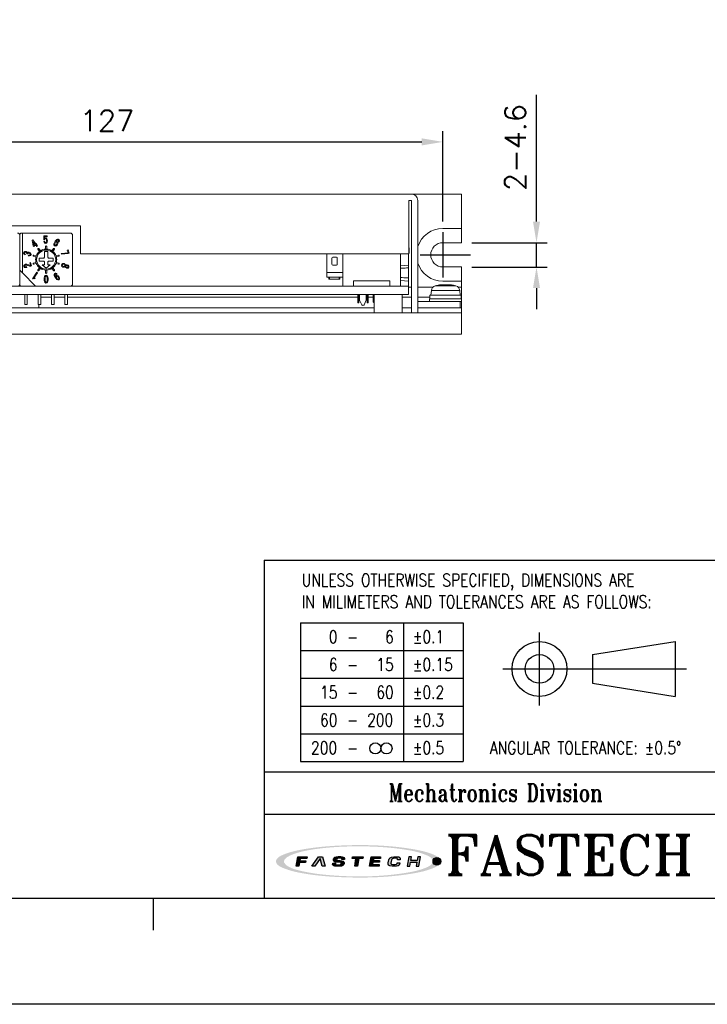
# Model space of a CAD drawing. Header units: millimetres. Extents: x 0 to 594, y 0 to 420.
# Tile 11 of 14: x 272 to 402, y 0 to 186. Entities that reach past the tile are written whole.
import ezdxf

# ---------------------------------------------------------------- set-up
doc = ezdxf.new("R2010")
doc.units = ezdxf.units.MM
doc.header["$PDSIZE"] = -1
doc.linetypes.add('CENTER2', pattern=[28.575, 19.05, -3.175, 3.175, -3.175])
for name, color, linetype in [('LAYER_2', 1, 'Continuous'), ('LAYER_4', 3, 'Continuous'), ('SHEET', 1, 'Continuous')]:
    doc.layers.add(name, color=color, linetype=linetype)
doc.styles.add('SHEET1', font='ROMANS.SHX', dxfattribs={"width": 0.8, "height": 3})
doc.styles.add('SHEET3', font='ROMANT.SHX', dxfattribs={"height": 3})
doc.styles.get("Standard").update_dxf_attribs({"font": 'txt.shx', "bigfont": 'whgtxt.shx'})
doc.dimstyles.new('ISO-25', dxfattribs={"dimtxt": 2.5, "dimasz": 2.5, "dimexe": 1.25, "dimexo": 0.625, "dimtad": 1, "dimtxsty": 'Standard', "dimcen": 2.5, "dimadec": 0, "dimazin": 0, "dimtfac": 1, "dimtmove": 0, "dimatfit": 3, "dimfxl": 0, "dimarcsym": 0})

# ---------------------------------------------------------------- blocks, each defined once
blk = doc.blocks.new('AI9-BLK2')
at = {"layer": 'LAYER_4'}
h = blk.add_hatch(color=12, dxfattribs=at)
edge = h.paths.add_edge_path()
edge.add_spline(control_points=[(66.55, 0.04), (66.47, -3.47), (61.3, -5.29), (58.68, -6.3), (52.02, -8.85), (44.77, -10.01), (37.75, -11.01), (17.3, -13.9), (-3.73, -14.09), (-24.29, -12.48), (-32.92, -11.81), (-41.56, -10.77), (-50, -8.85), (-54.94, -7.73), (-60.62, -6.43), (-64.68, -3.2), (-72.98, 3.4), (-52.38, 8.29), (-49.17, 9.01), (-40.61, 10.93), (-31.83, 11.89), (-23.1, 12.57), (-12.35, 13.39), (-1.55, 13.58), (9.22, 13.28), (19.1, 13.01), (28.99, 12.31), (38.78, 10.91), (45.67, 9.92), (52.74, 8.68), (59.26, 6.13), (61.77, 5.15), (66.47, 3.35), (66.55, 0.04), (66.57, -0.81), (73.62, -0.7), (73.6, 0.04), (73.52, 3.47), (68.65, 5.38), (66.06, 6.42), (59.62, 8.99), (52.64, 10.27), (45.81, 11.35), (24.92, 14.64), (3.43, 15.05), (-17.67, 14.04), (-27.43, 13.57), (-37.19, 12.71), (-46.84, 11.15), (-53.54, 10.07), (-60.35, 8.72), (-66.65, 6.13), (-69.13, 5.11), (-73.85, 3.07), (-73.6, -0.3), (-73.35, -3.73), (-68.08, -5.64), (-65.49, -6.63), (-58.88, -9.16), (-51.78, -10.43), (-44.81, -11.49), (-34.97, -12.98), (-25.01, -13.75), (-15.06, -14.16), (5.84, -15.02), (27.14, -14.44), (47.81, -10.97), (54.18, -9.91), (60.64, -8.58), (66.64, -6.12), (69.11, -5.1), (73.53, -3.19), (73.6, 0.04), (73.62, 0.78), (66.57, 0.88), (66.55, 0.04)], knot_values=[0, 0, 0, 0, 1, 1, 1, 2, 2, 2, 3, 3, 3, 4, 4, 4, 5, 5, 5, 6, 6, 6, 7, 7, 7, 8, 8, 8, 9, 9, 9, 10, 10, 10, 11, 11, 11, 12, 12, 12, 13, 13, 13, 14, 14, 14, 15, 15, 15, 16, 16, 16, 17, 17, 17, 18, 18, 18, 19, 19, 19, 20, 20, 20, 21, 21, 21, 22, 22, 22, 23, 23, 23, 24, 24, 24, 25, 25, 25, 25], degree=3, periodic=0)
blk = doc.blocks.new('AI9-BLK1')
at = {"layer": 'LAYER_4', "color": 7}
blk.add_blockref('AI9-BLK2', (0, 0), dxfattribs=at)
blk = doc.blocks.new('AI9-BLK3')
at = {"layer": 'LAYER_2'}
for points in [[(-55.62, -4.26), (-54.05, 4.18), (-45.82, 4.14), (-46, 2.76), (-51.86, 2.78), (-52.2, 0.65), (-46.78, 0.63), (-47.03, -0.79), (-52.43, -0.79), (-53.07, -4.26)], [(-41.43, -4.23), (-35.68, 4.18), (-32.08, 4.16), (-29.54, -4.08), (-32.18, -4.07), (-34.16, 2.69), (-38.7, -4.24)], [(-5.33, 4.18), (4.29, 4.13), (4.1, 2.69), (0.39, 2.7), (-0.78, -4.23), (-3.25, -4.22), (-2.1, 2.68), (-5.61, 2.7)], [(11.44, 4.18), (19.95, 4.15), (19.77, 2.75), (13.74, 2.78), (13.37, 0.77), (19, 0.75), (18.79, -0.61), (13.1, -0.58), (12.72, -2.72), (18.69, -2.78), (18.5, -4.23), (9.92, -4.19)], [(44.98, 4.22), (43.51, -4.15), (45.99, -4.16), (46.63, -0.63), (52.32, -0.66), (51.67, -4.19), (54.08, -4.2), (55.62, 4.22), (53.12, 4.23), (52.51, 0.82), (46.85, 0.85), (47.46, 4.22)]]:
    blk.add_hatch(color=12, dxfattribs=at).paths.add_polyline_path(points)
h = blk.add_hatch(color=12, dxfattribs=at)
edge = h.paths.add_edge_path()
edge.add_spline(control_points=[(-15.18, -1.49), (-15.17, -2.88), (-16.26, -2.92), (-17.48, -2.91), (-17.73, -2.91), (-18.24, -2.91), (-18.48, -2.91), (-20.03, -2.91), (-20.43, -2.67), (-20.43, -2.11), (-20.43, -1.93), (-20.39, -1.43), (-20.39, -1.43), (-20.39, -1.43), (-22.85, -1.42), (-22.85, -1.42), (-22.85, -1.42), (-22.93, -2.33), (-22.93, -2.51), (-22.94, -3.92), (-21.29, -4.26), (-19.83, -4.26), (-19.53, -4.26), (-17.1, -4.26), (-16.88, -4.26), (-14.06, -4.27), (-12.8, -3.15), (-12.77, -1.8), (-12.77, -1.69), (-12.77, -1.1), (-12.77, -0.99), (-12.76, 0.23), (-14.1, 0.72), (-16.12, 0.73), (-16.28, 0.73), (-17.51, 0.74), (-17.69, 0.74), (-19.07, 0.74), (-19.71, 0.89), (-19.62, 1.87), (-19.53, 2.85), (-18.39, 2.89), (-17.8, 2.88), (-17.56, 2.88), (-16.49, 2.86), (-16.24, 2.86), (-15.03, 2.86), (-14.84, 2.56), (-14.84, 2.26), (-14.84, 2.08), (-14.87, 1.65), (-14.87, 1.65), (-14.87, 1.65), (-12.34, 1.64), (-12.34, 1.64), (-12.34, 1.64), (-12.31, 2.6), (-12.31, 2.81), (-12.3, 3.92), (-14.12, 4.29), (-15.71, 4.3), (-16.79, 4.3), (-17.92, 4.31), (-18.15, 4.31), (-20.37, 4.32), (-21.99, 3.64), (-22.13, 2.05), (-22.13, 1.8), (-22.14, 1.34), (-22.14, 1.07), (-22.18, -0.13), (-20.69, -0.62), (-19.2, -0.63), (-18.95, -0.63), (-17.3, -0.65), (-17.1, -0.65), (-15.53, -0.66), (-15.18, -1.05), (-15.18, -1.49)], knot_values=[0, 0, 0, 0, 1, 1, 1, 2, 2, 2, 3, 3, 3, 4, 4, 4, 5, 5, 5, 6, 6, 6, 7, 7, 7, 8, 8, 8, 9, 9, 9, 10, 10, 10, 11, 11, 11, 12, 12, 12, 13, 13, 13, 14, 14, 14, 15, 15, 15, 16, 16, 16, 17, 17, 17, 18, 18, 18, 19, 19, 19, 20, 20, 20, 21, 21, 21, 22, 22, 22, 23, 23, 23, 24, 24, 24, 25, 25, 25, 26, 26, 26, 26], degree=3, periodic=0)
h = blk.add_hatch(color=12, dxfattribs=at)
edge = h.paths.add_edge_path()
edge.add_spline(control_points=[(35.01, 1.37), (35.01, 1.37), (37.4, 1.35), (37.4, 1.35), (37.4, 1.35), (37.48, 2.05), (37.5, 2.36), (37.52, 3.09), (37.29, 4.2), (34.47, 4.21), (34.22, 4.21), (32.17, 4.22), (31.64, 4.23), (28.52, 4.26), (27.38, 2.7), (27.18, 1.52), (27.09, 0.99), (26.79, -0.63), (26.7, -1.24), (26.49, -2.64), (26.59, -4.28), (30.08, -4.3), (30.54, -4.3), (31.67, -4.32), (32.16, -4.32), (34.87, -4.33), (36.6, -3.96), (36.89, -2.28), (36.95, -1.9), (37.04, -1.14), (37.04, -1.14), (37.04, -1.14), (34.65, -1.13), (34.65, -1.13), (34.65, -1.13), (34.59, -1.59), (34.56, -1.7), (34.4, -2.49), (33.79, -2.8), (32.5, -2.79), (32.23, -2.79), (31.16, -2.8), (30.81, -2.8), (29.41, -2.79), (29.06, -2.29), (29.16, -1.43), (29.22, -1.02), (29.47, 0.68), (29.54, 1.09), (29.78, 2.5), (30.67, 2.82), (31.73, 2.84), (32.16, 2.83), (33.4, 2.83), (33.67, 2.83), (34.67, 2.82), (35.1, 2.47), (35.05, 1.94), (35.03, 1.73), (35.01, 1.37), (35.01, 1.37)], knot_values=[0, 0, 0, 0, 1, 1, 1, 2, 2, 2, 3, 3, 3, 4, 4, 4, 5, 5, 5, 6, 6, 6, 7, 7, 7, 8, 8, 8, 9, 9, 9, 10, 10, 10, 11, 11, 11, 12, 12, 12, 13, 13, 13, 14, 14, 14, 15, 15, 15, 16, 16, 16, 17, 17, 17, 18, 18, 18, 19, 19, 19, 20, 20, 20, 20], degree=3, periodic=0)
at = {"layer": 'LAYER_2', "color": 12}
for points in [[(-55.62, -4.26), (-54.05, 4.18), (-45.82, 4.14), (-46, 2.76), (-51.86, 2.78), (-52.2, 0.65), (-46.78, 0.63), (-47.03, -0.79), (-52.43, -0.79), (-53.07, -4.26)], [(-41.43, -4.23), (-35.68, 4.18), (-32.08, 4.16), (-29.54, -4.08), (-32.18, -4.07), (-34.16, 2.69), (-38.7, -4.24)], [(-5.33, 4.18), (4.29, 4.13), (4.1, 2.69), (0.39, 2.7), (-0.78, -4.23), (-3.25, -4.22), (-2.1, 2.68), (-5.61, 2.7)], [(11.44, 4.18), (19.95, 4.15), (19.77, 2.75), (13.74, 2.78), (13.37, 0.77), (19, 0.75), (18.79, -0.61), (13.1, -0.58), (12.72, -2.72), (18.69, -2.78), (18.5, -4.23), (9.92, -4.19)], [(44.98, 4.22), (43.51, -4.15), (45.99, -4.16), (46.63, -0.63), (52.32, -0.66), (51.67, -4.19), (54.08, -4.2), (55.62, 4.22), (53.12, 4.23), (52.51, 0.82), (46.85, 0.85), (47.46, 4.22)]]:
    blk.add_lwpolyline(points, close=True, dxfattribs=at)
for points, knots in [([(-15.18, -1.49), (-15.17, -2.88), (-16.26, -2.92), (-17.48, -2.91), (-17.73, -2.91), (-18.24, -2.91), (-18.48, -2.91), (-20.03, -2.91), (-20.43, -2.67), (-20.43, -2.11), (-20.43, -1.93), (-20.39, -1.43), (-20.39, -1.43), (-20.39, -1.43), (-22.85, -1.42), (-22.85, -1.42), (-22.85, -1.42), (-22.93, -2.33), (-22.93, -2.51), (-22.94, -3.92), (-21.29, -4.26), (-19.83, -4.26), (-19.53, -4.26), (-17.1, -4.26), (-16.88, -4.26), (-14.06, -4.27), (-12.8, -3.15), (-12.77, -1.8), (-12.77, -1.69), (-12.77, -1.1), (-12.77, -0.99), (-12.76, 0.23), (-14.1, 0.72), (-16.12, 0.73), (-16.28, 0.73), (-17.51, 0.74), (-17.69, 0.74), (-19.07, 0.74), (-19.71, 0.89), (-19.62, 1.87), (-19.53, 2.85), (-18.39, 2.89), (-17.8, 2.88), (-17.56, 2.88), (-16.49, 2.86), (-16.24, 2.86), (-15.03, 2.86), (-14.84, 2.56), (-14.84, 2.26), (-14.84, 2.08), (-14.87, 1.65), (-14.87, 1.65), (-14.87, 1.65), (-12.34, 1.64), (-12.34, 1.64), (-12.34, 1.64), (-12.31, 2.6), (-12.31, 2.81), (-12.3, 3.92), (-14.12, 4.29), (-15.71, 4.3), (-16.79, 4.3), (-17.92, 4.31), (-18.15, 4.31), (-20.37, 4.32), (-21.99, 3.64), (-22.13, 2.05), (-22.13, 1.8), (-22.14, 1.34), (-22.14, 1.07), (-22.18, -0.13), (-20.69, -0.62), (-19.2, -0.63), (-18.95, -0.63), (-17.3, -0.65), (-17.1, -0.65), (-15.53, -0.66), (-15.18, -1.05), (-15.18, -1.49)], [0, 0, 0, 0, 1, 1, 1, 2, 2, 2, 3, 3, 3, 4, 4, 4, 5, 5, 5, 6, 6, 6, 7, 7, 7, 8, 8, 8, 9, 9, 9, 10, 10, 10, 11, 11, 11, 12, 12, 12, 13, 13, 13, 14, 14, 14, 15, 15, 15, 16, 16, 16, 17, 17, 17, 18, 18, 18, 19, 19, 19, 20, 20, 20, 21, 21, 21, 22, 22, 22, 23, 23, 23, 24, 24, 24, 25, 25, 25, 26, 26, 26, 26]), ([(35.01, 1.37), (35.01, 1.37), (37.4, 1.35), (37.4, 1.35), (37.4, 1.35), (37.48, 2.05), (37.5, 2.36), (37.52, 3.09), (37.29, 4.2), (34.47, 4.21), (34.22, 4.21), (32.17, 4.22), (31.64, 4.23), (28.52, 4.26), (27.38, 2.7), (27.18, 1.52), (27.09, 0.99), (26.79, -0.63), (26.7, -1.24), (26.49, -2.64), (26.59, -4.28), (30.08, -4.3), (30.54, -4.3), (31.67, -4.32), (32.16, -4.32), (34.87, -4.33), (36.6, -3.96), (36.89, -2.28), (36.95, -1.9), (37.04, -1.14), (37.04, -1.14), (37.04, -1.14), (34.65, -1.13), (34.65, -1.13), (34.65, -1.13), (34.59, -1.59), (34.56, -1.7), (34.4, -2.49), (33.79, -2.8), (32.5, -2.79), (32.23, -2.79), (31.16, -2.8), (30.81, -2.8), (29.41, -2.79), (29.06, -2.29), (29.16, -1.43), (29.22, -1.02), (29.47, 0.68), (29.54, 1.09), (29.78, 2.5), (30.67, 2.82), (31.73, 2.84), (32.16, 2.83), (33.4, 2.83), (33.67, 2.83), (34.67, 2.82), (35.1, 2.47), (35.05, 1.94), (35.03, 1.73), (35.01, 1.37), (35.01, 1.37)], [0, 0, 0, 0, 1, 1, 1, 2, 2, 2, 3, 3, 3, 4, 4, 4, 5, 5, 5, 6, 6, 6, 7, 7, 7, 8, 8, 8, 9, 9, 9, 10, 10, 10, 11, 11, 11, 12, 12, 12, 13, 13, 13, 14, 14, 14, 15, 15, 15, 16, 16, 16, 17, 17, 17, 18, 18, 18, 19, 19, 19, 20, 20, 20, 20])]:
    blk.add_open_spline(points, degree=3, knots=knots, dxfattribs=at)
blk = doc.blocks.new('*D26')
at = {"color": 8, "lineweight": -2}
for p, q in [((224.79, 148.08), (224.79, 165.15)), ((351.79, 148.08), (351.79, 165.15)), ((228.79, 163.15), (347.79, 163.15))]:
    blk.add_line(p, q, dxfattribs=at)
at = {"color": 8}
for points in [[(228.79, 163.82), (228.79, 162.48), (224.79, 163.15)], [(347.79, 163.82), (347.79, 162.48), (351.79, 163.15)]]:
    blk.add_solid(points, dxfattribs=at)
at = {"layer": 'Defpoints', "color": 0}
for p in [(351.79, 163.15), (224.79, 146.08), (351.79, 146.08)]:
    blk.add_point(p, dxfattribs=at)
at = {"color": 3, "insert": (288.29, 167.15), "char_height": 4, "attachment_point": 5}
blk.add_mtext('\\A1;127', dxfattribs=at)
blk = doc.blocks.new('*D28')
at = {"color": 8, "lineweight": -2}
for p, q in [((369.49, 148.08), (369.49, 172.08)), ((357.29, 144.08), (371.49, 144.08)), ((369.49, 139.48), (369.49, 144.08)), ((357.29, 139.48), (371.49, 139.48)), ((369.49, 135.48), (369.49, 131.48))]:
    blk.add_line(p, q, dxfattribs=at)
at = {"color": 8}
for points in [[(368.83, 148.08), (370.16, 148.08), (369.49, 144.08)], [(368.83, 135.48), (370.16, 135.48), (369.49, 139.48)]]:
    blk.add_solid(points, dxfattribs=at)
at = {"layer": 'Defpoints', "color": 0}
for p in [(355.29, 144.08), (369.49, 144.08), (355.29, 139.48)]:
    blk.add_point(p, dxfattribs=at)
at = {"color": 3, "insert": (365.49, 162.08), "char_height": 4, "attachment_point": 5, "rotation": 90}
blk.add_mtext('\\A1;2-4.6', dxfattribs=at)

msp = doc.modelspace()

# ---------------------------------------------------------------- hatches: boundary and pattern name
h = msp.add_hatch(color=1)
edge = h.paths.add_edge_path()
edge.add_arc((350.6547, 27.0526), 0.7263, 0, 360)

# ---------------------------------------------------------------- linework, layer by layer
at = {"color": 7, "linetype": 'Continuous', "lineweight": 15}
for p, q in [((345.8419, 153.2844), (230.7419, 153.2844)), ((345.8419, 153.2844), (355.2919, 153.2844)), ((355.2919, 153.2844), (355.2919, 146.7844)), ((345.8419, 152.0844), (345.3419, 152.0844)), ((345.3419, 141.9844), (345.3419, 152.0844)), ((345.8419, 130.7844), (345.8419, 152.0844)), ((347.0419, 130.7844), (347.0419, 152.0844)), ((231.2419, 147.2844), (283.2919, 147.2844)), ((283.2919, 147.2844), (283.2919, 141.9844)), ((271.7919, 136.2844), (271.7919, 145.4844)), ((272.1919, 145.8844), (272.2919, 145.8844)), ((281.3919, 145.8844), (272.2919, 145.8844)), ((272.2919, 145.8844), (272.2919, 138.3844)), ((276.3741, 145.355), (276.3677, 144.6134)), ((276.9526, 145.3813), (276.3741, 145.355)), ((276.9604, 145.2094), (276.9526, 145.3813)), ((281.7919, 136.2844), (281.7919, 145.4844)), ((351.7919, 146.7844), (355.2919, 146.7844)), ((355.2919, 144.0844), (355.2919, 146.7844)), ((274.2716, 144.598), (274.1499, 144.5036)), ((274.1499, 144.5036), (274.3572, 143.5059)), ((274.8378, 143.8682), (274.2716, 144.598)), ((274.337, 144.2555), (274.7128, 143.7711)), ((274.4786, 143.5894), (274.337, 144.2555)), ((274.3572, 143.5059), (274.4598, 143.3737)), ((274.4598, 143.3737), (274.8102, 143.6455)), ((274.7128, 143.7711), (274.4786, 143.5894)), ((274.8102, 143.6455), (275.0371, 143.3531)), ((274.9487, 143.9542), (274.8378, 143.8682)), ((274.9353, 143.7426), (275.0461, 143.8286)), ((275.1621, 143.4502), (274.9353, 143.7426)), ((275.0461, 143.8286), (274.9487, 143.9542)), ((275.0371, 143.3531), (275.1621, 143.4502)), ((276.4947, 144.3411), (276.3401, 144.3338)), ((276.3677, 144.6134), (276.5023, 144.6194)), ((276.5, 144.8132), (276.5097, 145.1887)), ((276.5097, 145.1887), (276.9604, 145.2094)), ((279.1233, 144.3997), (279.0869, 144.3264)), ((279.0869, 144.3264), (279.2187, 144.2476)), ((351.7919, 144.0844), (355.2919, 144.0844)), ((272.8537, 141.796), (272.8966, 141.9377)), ((273.1331, 141.9929), (273.2701, 141.9515)), ((273.4466, 141.7503), (273.4017, 141.6021)), ((274.4451, 141.752), (274.923, 141.5968)), ((275.5369, 142.4416), (275.2415, 142.8482)), ((275.4033, 142.9657), (275.6987, 142.5592)), ((275.5369, 142.4416), (275.6987, 142.5592)), ((276.4919, 142.3844), (277.0919, 142.3844)), ((276.4919, 142.3844), (276.4919, 141.3344)), ((276.6919, 142.8819), (276.6919, 143.3844)), ((276.8919, 143.3844), (276.8919, 142.8819)), ((277.0919, 141.3344), (277.0919, 142.3844)), ((277.8851, 142.5592), (278.1804, 142.9657)), ((277.8851, 142.5592), (278.0469, 142.4416)), ((278.3422, 142.8482), (278.0469, 142.4416)), ((278.6607, 141.5968), (279.1386, 141.752)), ((280.9397, 142.1788), (279.6382, 142.0505)), ((279.6382, 142.0505), (279.6886, 141.9113)), ((279.6886, 141.9113), (280.9778, 142.0351)), ((280.9338, 142.6996), (280.772, 142.6409)), ((280.772, 142.6409), (280.9397, 142.1788)), ((281.1519, 142.0983), (280.9338, 142.6996)), ((280.9778, 142.0351), (281.1519, 142.0983)), ((283.2919, 141.9844), (345.3419, 141.9844)), ((329.8233, 141.9844), (329.8233, 138.4244)), ((332.8919, 141.9844), (332.8919, 135.8844)), ((343.7919, 141.9844), (343.7919, 135.8844)), ((345.2919, 139.8214), (345.2919, 141.9844)), ((345.3919, 143.0844), (345.3419, 143.0844)), ((345.3919, 142.0844), (345.3419, 142.0844)), ((345.3919, 142.0844), (345.3919, 143.0844)), ((273.84, 140.3227), (273.6802, 140.2707)), ((273.6802, 140.2707), (273.836, 139.7922)), ((274.0518, 139.6719), (273.84, 140.3227)), ((274.8612, 141.4065), (274.3833, 141.5618)), ((274.3833, 140.207), (274.8612, 140.3622)), ((274.923, 140.172), (274.4451, 140.0167)), ((276.3419, 141.1844), (275.4919, 141.1844)), ((275.4919, 140.5844), (275.4919, 141.1844)), ((275.4919, 140.5844), (276.3419, 140.5844)), ((276.0509, 139.8844), (276.4919, 139.8844)), ((276.0509, 139.8844), (276.7919, 139.2844)), ((276.3419, 141.1844), (276.4919, 141.3344)), ((276.4919, 140.4344), (276.3419, 140.5844)), ((276.4919, 139.8844), (276.4919, 140.4344)), ((276.7919, 139.2844), (277.5328, 139.8844)), ((277.0919, 141.3344), (277.2419, 141.1844)), ((277.2419, 140.5844), (277.0919, 140.4344)), ((277.0919, 140.4344), (277.0919, 139.8844)), ((277.5328, 139.8844), (277.0919, 139.8844)), ((278.0919, 141.1844), (277.2419, 141.1844)), ((277.2419, 140.5844), (278.0919, 140.5844)), ((278.0919, 141.1844), (278.0919, 140.5844)), ((279.1386, 140.0167), (278.6607, 140.172)), ((279.2004, 141.5618), (278.7225, 141.4065)), ((278.7225, 140.3622), (279.2004, 140.207)), ((330.8139, 141.1676), (330.8139, 139.9992)), ((331.6521, 141.3454), (330.9917, 141.3454)), ((330.9917, 139.8214), (331.6521, 139.8214)), ((331.8299, 139.9992), (331.8299, 141.1676)), ((343.7919, 139.6937), (345.2919, 139.8214)), ((345.2919, 139.3134), (345.2919, 139.8214)), ((271.7919, 138.8844), (272.2919, 138.3844)), ((272.2919, 138.3844), (274.7919, 135.8844)), ((273.1367, 139.4023), (273.089, 139.5491)), ((273.9079, 139.6251), (274.0518, 139.6719)), ((275.0137, 138.4803), (274.1995, 137.2731)), ((274.5205, 137.4702), (275.1422, 138.3936)), ((275.1422, 138.3936), (275.0137, 138.4803)), ((275.2415, 138.9206), (275.5369, 139.3272)), ((275.6987, 139.2096), (275.4033, 138.8031)), ((275.6987, 139.2096), (275.5369, 139.3272)), ((276.7919, 138.8844), (276.6919, 138.8869)), ((276.6919, 138.3844), (276.6919, 138.8869)), ((276.8919, 138.8869), (276.7919, 138.8844)), ((276.8919, 138.8869), (276.8919, 138.3844)), ((278.0469, 139.3272), (277.8851, 139.2096)), ((278.1804, 138.8031), (277.8851, 139.2096)), ((278.0469, 139.3272), (278.3422, 138.9206)), ((278.7567, 138.0604), (278.8882, 138.142)), ((332.8713, 138.4244), (329.8233, 138.4244)), ((329.8233, 138.4244), (329.8233, 137.5354)), ((332.8919, 138.4252), (332.8713, 138.4244)), ((345.2919, 137.4084), (345.2919, 139.3134)), ((351.7919, 139.4844), (355.2919, 139.4844)), ((355.2919, 136.7844), (355.2919, 139.4844)), ((274.1995, 137.2731), (274.2665, 137.2278)), ((274.6872, 137.358), (274.5205, 137.4702)), ((274.6272, 137.269), (274.6872, 137.358)), ((329.8233, 137.5354), (332.8919, 137.5354)), ((330.2551, 137.2052), (330.2551, 137.5354)), ((330.2551, 137.2052), (330.3821, 137.2052)), ((330.3821, 137.2052), (330.3821, 137.5354)), ((330.3821, 137.2052), (332.1601, 137.2052)), ((332.1601, 137.2052), (332.1601, 137.5354)), ((332.1601, 137.2052), (332.2871, 137.2052)), ((332.2871, 137.2052), (332.2871, 137.5354)), ((341.7919, 136.8844), (334.8919, 136.8844)), ((334.8919, 136.8844), (334.8919, 135.8844)), ((341.7919, 135.8844), (341.7919, 136.8844)), ((345.2919, 136.7734), (343.7919, 136.9011)), ((345.2919, 136.7734), (345.2919, 137.4084)), ((345.2919, 135.8844), (345.2919, 136.7734)), ((351.4245, 136.1304), (351.5829, 136.1304)), ((351.5891, 135.9656), (351.5829, 136.1304)), ((351.7919, 136.7844), (355.2919, 136.7844)), ((352.2993, 136.1304), (351.792, 136.1304)), ((351.8031, 135.9747), (351.792, 136.1304)), ((352.2845, 136.1304), (352.7917, 136.1304)), ((353.1593, 136.1304), (353.0008, 136.1304)), ((353.1593, 136.1304), (353.1541, 136.0571)), ((355.2919, 136.7844), (355.2919, 135.6844)), ((231.2919, 134.2844), (345.2919, 134.2844)), ((251.2919, 135.8844), (345.2919, 135.8844)), ((272.7319, 134.2844), (272.7319, 132.3844)), ((273.2319, 132.3844), (273.2319, 134.2844)), ((274.7919, 135.8844), (281.3919, 135.8844)), ((275.2719, 134.2844), (275.2719, 132.3844)), ((275.7719, 132.3844), (275.7719, 134.2844)), ((277.8119, 134.2844), (277.8119, 132.3844)), ((278.3119, 132.3844), (278.3119, 134.2844)), ((280.3519, 134.2844), (280.3519, 132.3844)), ((280.8519, 132.3844), (280.8519, 134.2844)), ((335.6907, 134.2844), (335.6907, 132.7094)), ((335.8939, 132.7094), (335.8939, 134.2844)), ((336.0463, 133.2161), (336.0463, 134.2844)), ((337.3163, 134.2844), (337.3163, 133.2161)), ((337.4687, 134.2844), (337.4687, 132.7094)), ((337.6719, 132.7094), (337.6719, 134.2844)), ((338.5863, 132.8618), (338.5863, 134.2844)), ((338.7919, 134.2844), (338.7919, 130.7844)), ((344.0919, 130.7844), (344.0919, 134.2844)), ((345.2919, 135.8844), (345.2919, 134.2844)), ((345.2919, 135.6844), (345.8419, 135.6844)), ((347.0419, 135.6844), (349.9395, 135.6844)), ((349.3419, 134.1844), (349.3419, 133.4844)), ((349.3419, 134.1844), (355.2419, 134.1844)), ((349.616, 135.0317), (349.5419, 134.1844)), ((354.6443, 135.6844), (355.2919, 135.6844)), ((355.0419, 134.1844), (354.9677, 135.0317)), ((355.2419, 133.4844), (355.2419, 134.1844)), ((355.2919, 133.7844), (355.2919, 135.6844)), ((272.7319, 132.3844), (273.2319, 132.3844)), ((275.2719, 132.3844), (275.7719, 132.3844)), ((275.3919, 131.7844), (275.3919, 132.3844)), ((275.7719, 133.7844), (277.8119, 133.7844)), ((277.8119, 132.3844), (278.3119, 132.3844)), ((278.3119, 133.7844), (280.3519, 133.7844)), ((280.3519, 132.3844), (280.8519, 132.3844)), ((280.8519, 133.7844), (335.6907, 133.7844)), ((335.6907, 132.7094), (335.8939, 132.7094)), ((335.8939, 133.7844), (336.0463, 133.7844)), ((336.4511, 132.3481), (336.0463, 133.2161)), ((337.3163, 133.2161), (336.9115, 132.3481)), ((337.3163, 133.7844), (337.4687, 133.7844)), ((337.4687, 132.7094), (337.6719, 132.7094)), ((337.6719, 133.7844), (338.5863, 133.7844)), ((338.5863, 132.8618), (338.7919, 132.8618)), ((338.5863, 132.8618), (338.7919, 132.6884)), ((344.0919, 133.7844), (345.8419, 133.7844)), ((347.0419, 133.7844), (349.3419, 133.7844)), ((347.0419, 132.9844), (355.0419, 132.9844)), ((349.2919, 133.4844), (349.2919, 132.9844)), ((349.2919, 133.4844), (355.2917, 133.4844)), ((355.0419, 132.9844), (355.2917, 132.9844)), ((355.0419, 132.9844), (355.0419, 131.7844)), ((355.2419, 133.7844), (355.2919, 133.7844)), ((355.2919, 133.7844), (355.2919, 131.7844)), ((355.2919, 132.9844), (355.2919, 133.4844)), ((221.2919, 130.7844), (355.2919, 130.7844)), ((241.5919, 131.7844), (338.7919, 131.7844)), ((344.0919, 131.7844), (345.8419, 131.7844)), ((347.0419, 130.7844), (345.8419, 130.7844)), ((347.0419, 131.7844), (355.2919, 131.7844)), ((355.2919, 131.7844), (355.2919, 130.7844)), ((355.2919, 130.7844), (355.2919, 126.7844)), ((221.2919, 126.7844), (355.2919, 126.7844))]:
    msp.add_line(p, q, dxfattribs=at)
at = {"color": 1, "linetype": 'CENTER2', "ltscale": 0.5}
for p, q in [((351.7919, 146.0844), (351.7919, 137.4844)), ((347.4919, 141.7844), (357.2919, 141.7844))]:
    msp.add_line(p, q, dxfattribs=at)
at = {"color": 8, "linetype": 'Continuous', "lineweight": 15}
for p, q in [((349.616, 135.0317), (354.6621, 135.0317)), ((354.0277, 135.9045), (350.3322, 135.9045)), ((354.0277, 135.9045), (354.2515, 135.9045)), ((354.6621, 135.0317), (354.9677, 135.0317))]:
    msp.add_line(p, q, dxfattribs=at)
at = {"color": 4}
msp.add_line((297, 20), (297, 14), dxfattribs=at)
at = {"color": 6}
msp.add_lwpolyline([(0, 420), (594, 420), (594, 0), (0, 0)], close=True, dxfattribs=at)
at = {"color": 4}
msp.add_lwpolyline([(20, 400), (574, 400), (574, 20), (20, 20)], close=True, dxfattribs=at)
at = {"color": 7, "linetype": 'Continuous', "lineweight": 15, "flags": 128}
for points in [[(274.8612, 141.4065), (274.9218, 141.5936), (274.923, 141.5968)], [(276.6919, 142.8819), (276.7919, 142.8844), (276.8919, 142.8819)], [(278.6607, 141.5968), (278.6619, 141.5936), (278.7225, 141.4065)], [(274.923, 140.172), (274.9218, 140.1752), (274.8612, 140.3622)], [(278.7225, 140.3622), (278.6619, 140.1752), (278.6607, 140.172)]]:
    msp.add_lwpolyline(points, dxfattribs=at)
at = {"color": 7, "linetype": 'Continuous', "lineweight": 15}
msp.add_circle((276.7919, 140.8844), 1.8, dxfattribs=at)
at = {"color": 1}
msp.add_circle((350.6547, 27.0526), 0.7263, dxfattribs=at)
at = {"color": 7, "linetype": 'Continuous', "lineweight": 15}
for centre, radius, start, end in [((345.8419, 152.0844), 1.2, 0, 90), ((271.3919, 145.4844), 0.4, 0, 90), ((272.1919, 145.4844), 0.4, 90, 180), ((281.3919, 145.4844), 0.4, 0, 90), ((351.7919, 141.7844), 5, 90, 161.805128), ((277.1826, 144.4388), 0.8491, 187.101835, 201.861448), ((276.6863, 144.2181), 0.3069, 198.132468, 267.615932), ((277.1441, 144.4142), 0.6535, 186.420129, 200.238013), ((276.7016, 144.6843), 0.2392, 72.982024, 147.407035), ((276.7272, 144.5461), 0.2366, 98.980979, 161.934196), ((276.6894, 144.2341), 0.1649, 196.183862, 258.787108), ((276.6741, 144.2306), 0.1592, 263.934446, 337.966878), ((276.6567, 144.2491), 0.338, 272.8518, 346.23294), ((276.6652, 144.6098), 0.1718, 8.169218, 81.625664), ((276.7919, 143.3844), 0.1, 0, 180), ((276.6651, 144.5948), 0.3356, 11.685132, 71.495374), ((276.0152, 144.4263), 0.846, 342.421812, 14.220905), ((276.0646, 144.4321), 0.9573, 344.023918, 13.944895), ((278.6097, 143.7447), 0.3485, 164.061194, 227.509907), ((280.0231, 143.3173), 1.825, 145.360872, 163.345816), ((278.544, 143.7179), 0.2859, 233.619208, 311.237075), ((278.8681, 143.7379), 0.4494, 146.479217, 186.983239), ((278.5395, 143.7026), 0.1191, 189.340294, 296.688205), ((278.8425, 143.8224), 0.3856, 108.954842, 154.881041), ((279.3254, 143.8946), 0.9262, 112.826073, 150.216157), ((278.3581, 143.9914), 0.4597, 300.736318, 330.534662), ((279.5262, 143.7574), 1.0184, 128.111529, 151.269507), ((278.843, 143.9806), 0.3391, 91.190534, 128.231297), ((278.7548, 144.0744), 0.1188, 359.879955, 108.415245), ((278.1893, 144.1616), 0.8538, 309.509403, 352.886737), ((278.3384, 144.098), 0.5358, 321.610206, 357.449199), ((278.7919, 144.0781), 0.2456, 354.816543, 79.677365), ((279.0052, 144.4462), 0.1556, 58.484071, 133.706737), ((279.0311, 144.5018), 0.2549, 38.726798, 104.75904), ((278.9965, 144.467), 0.1436, 332.024691, 51.165506), ((278.9209, 144.4627), 0.3673, 324.165938, 32.726415), ((351.7919, 141.7844), 2.3, 90, 270), ((272.8176, 142.1443), 0.2942, 102.463782, 186.554997), ((272.9483, 142.2234), 0.4378, 194.915772, 257.517737), ((272.8083, 142.1441), 0.1332, 111.868621, 203.882491), ((272.9728, 142.2636), 0.3347, 211.214084, 256.832583), ((272.8374, 141.9084), 0.5298, 47.932068, 99.049124), ((272.8538, 141.9335), 0.3474, 58.062044, 105.886841), ((272.9643, 142.0615), 0.1823, 337.888689, 66.265594), ((273.0619, 142.1716), 0.1842, 357.198274, 44.913432), ((273.4885, 141.958), 0.3173, 74.91558, 139.844551), ((273.4447, 141.9354), 0.1754, 101.065625, 174.745005), ((273.6034, 142.0978), 0.5351, 247.852646, 275.603051), ((273.4696, 141.6846), 0.427, 55.836065, 97.881742), ((273.5804, 142.0047), 0.2874, 242.254487, 308.486482), ((273.5465, 141.854), 0.4111, 3.090477, 86.575727), ((273.6398, 141.8821), 0.3172, 272.865919, 358.933548), ((273.618, 141.8863), 0.177, 322.960604, 58.923954), ((274.4142, 141.6569), 0.1, 72, 252), ((276.7919, 140.8844), 2, 128.865984, 159.134016), ((275.3224, 142.9069), 0.1, 36, 216), ((276.7919, 140.8844), 2, 92.865984, 123.134016), ((276.7919, 140.8844), 2, 56.865984, 87.134016), ((276.7919, 140.8844), 2, 20.865984, 51.134016), ((278.2613, 142.9069), 0.1, 324.000001, 143.999999), ((279.1695, 141.6569), 0.1, 288.000001, 107.999999), ((272.8582, 139.6439), 0.3112, 120.682246, 195.054644), ((273.0249, 139.3826), 0.6211, 78.241049, 121.601579), ((272.8238, 139.6432), 0.1191, 143.728312, 245.1933), ((273.0169, 139.4584), 0.3857, 74.598309, 138.560354), ((268.5809, 124.512), 15.9764, 71.41127, 73.496684), ((277.5522, 153.8912), 14.5805, 252.432847, 255.233718), ((274.4142, 140.1119), 0.1, 108.000001, 287.999999), ((276.7919, 140.8844), 2, 164.865984, 195.134016), ((276.7919, 140.8844), 2, 200.865984, 231.134016), ((276.7919, 140.8844), 2, 308.865984, 339.134016), ((276.7919, 140.8844), 2, 344.865984, 15.134016), ((279.1695, 140.1119), 0.1, 252.000001, 71.999999), ((280.0184, 139.8198), 0.34, 100.641117, 177.431592), ((280.0523, 139.8355), 0.3736, 180.067407, 257.776266), ((280.001, 139.827), 0.1673, 161.692706, 219.500244), ((280.0358, 139.7938), 0.2117, 70.529837, 156.1166), ((280.157, 139.971), 0.3795, 221.294333, 278.765412), ((280.0263, 139.6649), 0.4941, 38.609982, 98.21731), ((280.0786, 139.7016), 0.2931, 22.408152, 84.577812), ((280.1755, 139.7708), 0.1792, 282.680184, 13.732857), ((280.2272, 139.8363), 0.2303, 353.440983, 36.490146), ((280.6829, 139.6185), 0.2969, 73.759341, 139.823653), ((280.642, 139.5988), 0.1762, 76.437506, 156.36134), ((280.6576, 139.4277), 0.3434, 33.838107, 85.699848), ((280.6915, 139.4709), 0.439, 19.046152, 80.235954), ((330.9917, 141.1676), 0.1778, 90, 180), ((330.9917, 139.9992), 0.1778, 180, 270), ((331.6521, 141.1676), 0.1778, 0, 90), ((331.6521, 139.9992), 0.1778, 270, 0), ((351.7919, 141.7844), 5, 198.194872, 270), ((272.8414, 139.6552), 0.2984, 197.978597, 272.920821), ((272.9125, 139.9699), 0.4563, 252.309896, 292.755622), ((272.8706, 140.1634), 0.8063, 269.009075, 289.276195), ((273.873, 140.284), 0.6598, 252.425732, 273.037743), ((275.3224, 138.8619), 0.1, 144.000002, 323.999998), ((276.7919, 140.8844), 2, 236.865984, 267.134016), ((276.7999, 137.5924), 0.3246, 86.915389, 166.553916), ((276.7919, 138.3844), 0.1, 180, 0), ((276.7487, 137.5422), 0.3806, 5.853166, 79.605889), ((276.7919, 140.8844), 2, 272.865984, 303.134016), ((278.2613, 138.8619), 0.1, 216, 36), ((278.7464, 138.0277), 0.4344, 150.349662, 197.066112), ((280.0545, 138.4292), 1.8027, 197.061535, 226.408003), ((278.5836, 138.0866), 0.2654, 77.141447, 144.01097), ((278.5967, 138.0654), 0.1304, 103.730243, 178.573524), ((279.293, 138.0919), 0.827, 181.608595, 217.381553), ((278.5535, 137.97), 0.2224, 23.997388, 86.845491), ((278.9247, 137.6442), 0.2939, 130.570176, 190.67067), ((278.5071, 137.932), 0.4351, 28.864877, 71.847229), ((278.8655, 137.6528), 0.252, 46.717475, 121.579496), ((280.1134, 139.7684), 0.3294, 244.807253, 326.533924), ((280.5917, 139.5408), 0.2087, 167.26279, 239.902012), ((280.6341, 139.6208), 0.1611, 162.436871, 248.303956), ((280.7785, 139.7626), 0.4968, 234.081486, 287.875488), ((280.778, 139.8084), 0.3939, 238.902818, 280.124903), ((280.8174, 139.5572), 0.1398, 282.341761, 26.177766), ((280.8149, 139.5622), 0.2961, 293.070388, 10.098307), ((271.3919, 136.2844), 0.4, 270, 0), ((272.1919, 136.2844), 0.4, 180, 270), ((274.4968, 137.049), 0.2916, 98.74595, 142.175203), ((274.4547, 137.0849), 0.2522, 46.872644, 90.521038), ((277.4771, 137.084), 1.0575, 174.639158, 208.476061), ((277.7771, 137.2618), 1.3552, 162.56457, 183.343277), ((276.7918, 136.74), 0.2921, 213.26449, 301.640131), ((277.4123, 137.2875), 0.8341, 150.057798, 187.212206), ((277.6067, 137.0784), 1.0273, 174.166006, 200.775998), ((276.7878, 136.7563), 0.1478, 196.618762, 323.343158), ((276.8023, 137.6094), 0.1471, 8.29366, 140.068348), ((276.1181, 137.0762), 0.8876, 332.623833, 6.898186), ((276.4308, 137.0154), 0.7343, 314.454929, 6.850812), ((275.7556, 137.2667), 1.2466, 356.140811, 16.9749), ((275.2017, 137.2098), 1.961, 356.880249, 10.912767), ((279.1967, 137.6093), 0.4766, 177.755611, 226.765482), ((278.8592, 137.6026), 0.141, 37.008899, 169.646801), ((279.0619, 137.3679), 0.3499, 224.30747, 290.988696), ((279.0723, 137.4145), 0.2531, 217.045297, 271.805689), ((278.4256, 137.1455), 0.7695, 13.672567, 44.775865), ((278.5421, 137.213), 0.7966, 17.006494, 51.478514), ((279.0474, 137.289), 0.1316, 284.491959, 16.960752), ((279.0286, 137.3061), 0.3088, 300.906569, 26.934634), ((281.3919, 136.2844), 0.4, 270, 0), ((352.2919, 129.1844), 7, 97.118286, 106.257028), ((352.0045, 134.4057), 1.7756, 103.736298, 118.534553), ((351.5072, 129.9839), 5.992, 86.643956, 93.356044), ((352.5003, 130.5078), 5.6671, 97.179845, 99.317892), ((352.7061, 134.4057), 1.7756, 103.736298, 118.534553), ((352.0984, 130.615), 5.5589, 74.265481, 82.835486), ((352.2919, 129.1844), 7, 73.742972, 82.881714), ((352.466, 130.615), 5.5589, 74.265426, 82.835337), ((353.7896, 134.3275), 1.6483, 83.598509, 96.401491), ((350.6122, 134.9445), 1, 106.257028, 175), ((353.9716, 134.9445), 1, 5, 73.742972), ((336.6813, 132.4554), 0.254, 205, 335)]:
    msp.add_arc(centre, radius, start, end, dxfattribs=at)
for points, knots in [([(345.2919, 139.3134), (345.1758, 139.3076), (344.9424, 139.2959), (344.3942, 139.2685), (343.9924, 139.2484), (343.7919, 139.2384)], [0, 0, 0, 0, 0.33168502, 0.6664422, 1, 1, 1, 1]), ([(343.7919, 137.4834), (344.0103, 137.4725), (344.4157, 137.4522), (344.9563, 137.4252), (345.1785, 137.4141), (345.2919, 137.4084)], [0, 0, 0, 0, 0.36410214, 0.67577191, 1, 1, 1, 1])]:
    msp.add_open_spline(points, degree=3, knots=knots, dxfattribs=at)
at = {"layer": 'SHEET', "color": 7}
for p, q in [((318, 84), (574, 84)), ((318, 84), (318, 20)), ((318, 44), (408, 44))]:
    msp.add_line(p, q, dxfattribs=at)
at = {"layer": 'SHEET'}
for p, q in [((324.8513, 72.1785), (324.8513, 45.9285)), ((324.8513, 72.1785), (355.6013, 72.1785)), ((344.3513, 72.1785), (344.3513, 45.9285)), ((355.6013, 72.1785), (355.6013, 45.9285)), ((370.054, 56.5333), (370.054, 70.3599)), ((380.0536, 66.1625), (395.732, 68.6316)), ((395.732, 68.6316), (395.732, 58.2616)), ((324.8513, 66.9285), (355.6013, 66.9285)), ((380.0536, 66.1625), (380.0536, 60.7306)), ((363.1407, 63.4466), (397.8307, 63.4466)), ((324.8513, 61.6785), (355.6013, 61.6785)), ((380.0536, 60.7306), (395.732, 58.2616)), ((324.8513, 56.4285), (355.6013, 56.4285)), ((324.8513, 51.1785), (355.6013, 51.1785)), ((324.8513, 45.9285), (355.6013, 45.9285)), ((318, 36), (574, 36))]:
    msp.add_line(p, q, dxfattribs=at)
for centre, radius in [((370.054, 63.4466), 5.185), ((370.054, 63.4466), 2.7159), ((339.0284, 48.4082), 1.05), ((341.1284, 48.4082), 1.05)]:
    msp.add_circle(centre, radius, dxfattribs=at)

# ---------------------------------------------------------------- block references
at = {"layer": 'LAYER_2', "color": 7, "lineweight": 5, "xscale": 0.2116800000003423, "yscale": 0.2116800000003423, "zscale": 0.2116800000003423}
msp.add_blockref('AI9-BLK3', (335.8075, 27.0236), dxfattribs=at)
at = {"layer": 'LAYER_4', "color": 7, "lineweight": 5, "xscale": 0.2116800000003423, "yscale": 0.2116800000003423, "zscale": 0.2116800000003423}
msp.add_blockref('AI9-BLK1', (335.8244, 27.0474), dxfattribs=at)

# ---------------------------------------------------------------- texts
at = {"layer": 'SHEET'}
for s, height, style, width, p in [('UNLESS OTHERWISE SPECIFIED, DIMENSIONS ARE', 2.4, 'SHEET1', 0.8, (325.11, 79.0458)), ('IN MILIMETERS AND TOLERANCES ARE AS FOLLOWS:', 2.4, 'SHEET1', 0.8, (325.11, 74.9652)), ('%%p0.1', 2.4, 'SHEET1', 0.8, (346.1118, 68.3224)), ('0', 2.4, 'SHEET1', 0.8, (330.2365, 68.3224)), ('-', 2.4, 'SHEET1', 0.8, (333.6542, 68.3224)), ('6', 2.4, 'SHEET1', 0.8, (340.8693, 68.3224)), ('6', 2.4, 'SHEET1', 0.8, (330.2365, 63.0724)), ('15', 2.4, 'SHEET1', 0.8, (339.2089, 63.0724)), ('%%p0.15', 2.4, 'SHEET1', 0.8, (346.1118, 63.0724)), ('-', 2.4, 'SHEET1', 0.8, (333.6542, 63.0724)), ('15', 2.4, 'SHEET1', 0.8, (328.562, 57.8224)), ('60', 2.4, 'SHEET1', 0.8, (339.2089, 57.8224)), ('%%p0.2', 2.4, 'SHEET1', 0.8, (346.1118, 57.8224)), ('-', 2.4, 'SHEET1', 0.8, (333.6542, 57.8224)), ('60', 2.4, 'SHEET1', 0.8, (328.562, 52.5724)), ('200', 2.4, 'SHEET1', 0.8, (337.4764, 52.5724)), ('%%p0.3', 2.4, 'SHEET1', 0.8, (346.1118, 52.5724)), ('-', 2.4, 'SHEET1', 0.8, (333.6542, 52.5724)), ('200', 2.4, 'SHEET1', 0.8, (326.8619, 47.3224)), ('%%p0.5', 2.4, 'SHEET1', 0.8, (346.1118, 47.3224)), ('ANGULAR TOLERANCE: %%p0.5%%D', 2.4, 'SHEET1', 0.8, (360.659, 47.3224)), ('-', 2.4, 'SHEET1', 0.8, (333.6542, 47.3224)), ('Mechatronics Division', 3.3, 'SHEET3', 0.75, (341.5385, 38.3956))]:
    msp.add_text(s, height=height, dxfattribs=dict(at, style=style, width=width)).set_placement(p)
at = {"layer": 'SHEET', "color": 7, "style": 'SHEET3'}
msp.add_text('FASTECH', height=7.5, dxfattribs=at).set_placement((352.21, 24.5201))

# ---------------------------------------------------------------- dimensions: what is measured, and where the dimension line sits
dim = msp.add_linear_dim(base=(369.4928, 144.0844), p1=(355.2919, 139.4844), p2=(355.2919, 144.0844), angle=90, text='2-<>', dimstyle='ISO-25', override={"dimscale": 2, "dimtxt": 2, "dimasz": 2, "dimexe": 1, "dimexo": 1, "dimgap": 1, "dimdec": 3, "dimzin": 9, "dimdsep": 46, "dimcen": 0, "dimclrd": 8, "dimclre": 8, "dimclrt": 3, "dimadec": 3, "dimazin": 2, "dimtdec": 3, "dimfxl": 0.6, "dimtolj": 1, "dimtzin": 1, "dimarcsym": 1})
dim.commit()
dim.dimension.update_dxf_attribs({"geometry": '*D28', "text_midpoint": (365.4928, 162.0844)})
dim = msp.add_linear_dim(base=(351.7919, 163.1516), p1=(224.7919, 146.0844), p2=(351.7919, 146.0844), dimstyle='ISO-25', override={"dimscale": 2, "dimtxt": 2, "dimasz": 2, "dimexe": 1, "dimexo": 1, "dimgap": 1, "dimdec": 3, "dimzin": 9, "dimdsep": 46, "dimcen": 0, "dimclrd": 8, "dimclre": 8, "dimclrt": 3, "dimadec": 3, "dimazin": 2, "dimtdec": 3, "dimfxl": 0.6, "dimtolj": 1, "dimtzin": 1, "dimarcsym": 1})
dim.commit()
dim.dimension.update_dxf_attribs({"geometry": '*D26', "text_midpoint": (288.2919, 167.1516)})

doc.saveas('drawing.dxf')
